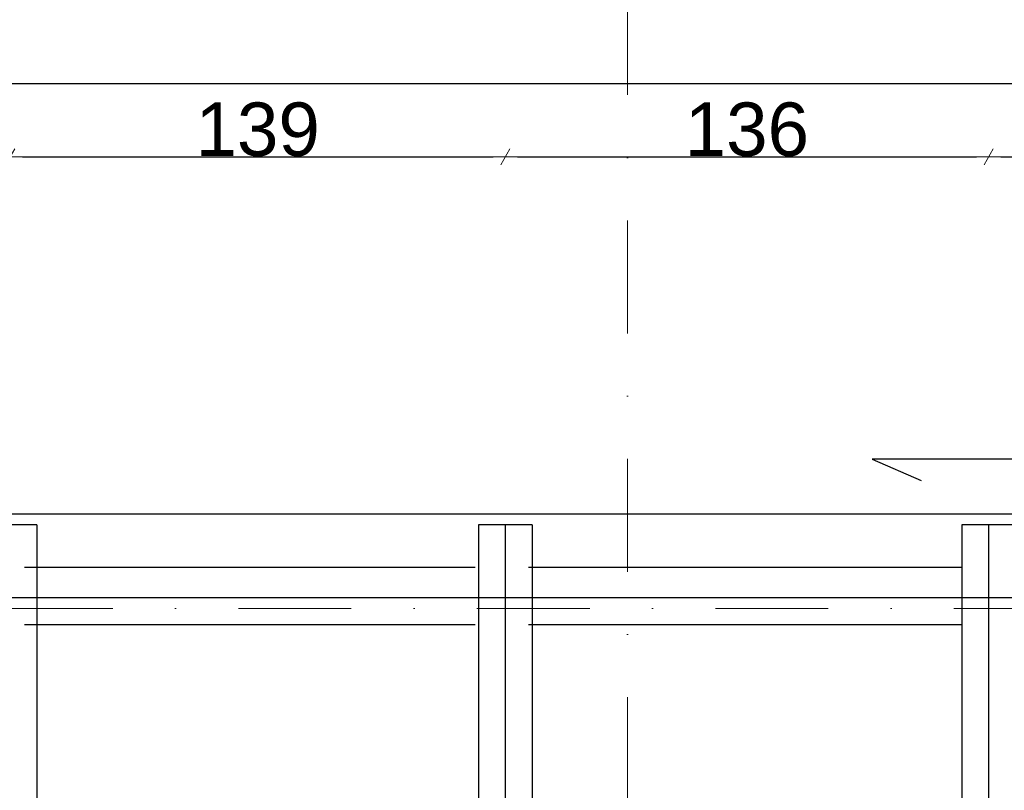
# Model space of a CAD drawing. Header units: millimetres. Extents: x 77315 to 2132699, y -120257 to -89040.
# Tile 36 of 56: x 629775 to 632543, y -105293 to -103126. Entities that reach past the tile are written whole.
import ezdxf

# ---------------------------------------------------------------- set-up
doc = ezdxf.new("R2010")
doc.units = ezdxf.units.MM
doc.header["$MEASUREMENT"] = 0
doc.linetypes.add('Dot & Dashed', pattern=[670.277762, 317.5, -176.388889, 0, -176.388874])
for name, color, linetype in [('detalokna', 7, 'Continuous'), ('DIM MALY', 7, 'Continuous'), ('OSIE', 7, 'Continuous'), ('podwaliny', 7, 'Continuous'), ('RURY SPUSTOWE', 7, 'Continuous'), ('Structural - Grid', 7, 'Continuous'), ('wiezba', 7, 'Continuous')]:
    doc.layers.add(name, color=color, linetype=linetype)
doc.styles.add('STYL_AUTOMATYCZNY_2', font='arial.ttf')
doc.dimstyles.new('STYL_AUTOMATYCZNY__9', dxfattribs={"dimtxt": 150, "dimasz": 34.231941, "dimexe": 0.18, "dimexo": 0.0625, "dimgap": 0, "dimtad": 1, "dimtih": 1, "dimtoh": 1, "dimdec": 0, "dimlfac": 0.1, "dimzin": 0, "dimdsep": 46, "dimtxsty": 'STYL_AUTOMATYCZNY_2', "dimblk": 'ARROWHEAD_2', "dimblk1": 'ARROWHEAD_2', "dimblk2": 'ARROWHEAD_2', "dimcen": 0.09, "dimse1": 1, "dimse2": 1, "dimclrd": 5, "dimclre": 5, "dimclrt": 1, "dimadec": 0, "dimazin": 0, "dimtfac": 1, "dimtdec": 4, "dimtmove": 0, "dimatfit": 3, "dimfxl": 0, "dimtolj": 1, "dimtzin": 0, "dimarcsym": 0})

# ---------------------------------------------------------------- blocks, each defined once
blk = doc.blocks.new('ARROWHEAD_2')
at = {"color": 0, "linetype": 'Continuous', "lineweight": 0}
for p, q in [((0, 0), (-1, 0)), ((-0.378, -0.655), (0.378, 0.655))]:
    blk.add_line(p, q, dxfattribs=at)
blk = doc.blocks.new('*D1355', base_point=(536116.7, -11361.7))
at = {"layer": 'Defpoints', "color": 0}
for p in [(631140.4, -103511.9), (631140.4, -104220.5), (629748.9, -104931.3)]:
    blk.add_point(p, dxfattribs=at)
at = {"layer": 'DIM MALY', "color": 5, "lineweight": -2}
blk.add_line((629783.1, -103511.9), (631106.2, -103511.9), dxfattribs=at)
at = {"layer": 'DIM MALY', "color": 5, "lineweight": -2, "xscale": 34.23194115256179, "yscale": 34.23194115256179, "zscale": 34.23194115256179, "rotation": 180}
blk.add_blockref('ARROWHEAD_2', (629748.9, -103511.9), dxfattribs=at)
at = {"layer": 'DIM MALY', "color": 5, "lineweight": -2, "xscale": 34.23194115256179, "yscale": 34.23194115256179, "zscale": 34.23194115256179}
blk.add_blockref('ARROWHEAD_2', (631140.4, -103511.9), dxfattribs=at)
at = {"layer": 'DIM MALY', "color": 1, "insert": (630444.3, -103435.2), "char_height": 150, "attachment_point": 5, "style": 'STYL_AUTOMATYCZNY_2'}
blk.add_mtext('\\A1;139', dxfattribs=at)
blk = doc.blocks.new('*D1361', base_point=(536116.7, -11361.7))
at = {"layer": 'Defpoints', "color": 0}
for p in [(631140.4, -103511.9), (631140.4, -104220.5), (629748.9, -104931.3)]:
    blk.add_point(p, dxfattribs=at)
at = {"layer": 'DIM MALY', "color": 5, "lineweight": -2}
blk.add_line((629783.1, -103511.9), (631106.2, -103511.9), dxfattribs=at)
at = {"layer": 'DIM MALY', "color": 5, "lineweight": -2, "xscale": 34.23194115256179, "yscale": 34.23194115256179, "zscale": 34.23194115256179, "rotation": 180}
blk.add_blockref('ARROWHEAD_2', (629748.9, -103511.9), dxfattribs=at)
at = {"layer": 'DIM MALY', "color": 5, "lineweight": -2, "xscale": 34.23194115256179, "yscale": 34.23194115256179, "zscale": 34.23194115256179}
blk.add_blockref('ARROWHEAD_2', (631140.4, -103511.9), dxfattribs=at)
at = {"layer": 'DIM MALY', "color": 1, "insert": (630444.3, -103435.2), "char_height": 150, "attachment_point": 5, "style": 'STYL_AUTOMATYCZNY_2'}
blk.add_mtext('\\A1;139', dxfattribs=at)
blk = doc.blocks.new('*D1362', base_point=(536116.7, -11361.7))
at = {"layer": 'Defpoints', "color": 0}
for p in [(632498.9, -103511.9), (631140.4, -104220.5), (632498.9, -104500.5)]:
    blk.add_point(p, dxfattribs=at)
at = {"layer": 'DIM MALY', "color": 5, "lineweight": -2}
blk.add_line((631174.6, -103511.9), (632464.7, -103511.9), dxfattribs=at)
at = {"layer": 'DIM MALY', "color": 5, "lineweight": -2, "xscale": 34.23194115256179, "yscale": 34.23194115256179, "zscale": 34.23194115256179, "rotation": 180}
blk.add_blockref('ARROWHEAD_2', (631140.4, -103511.9), dxfattribs=at)
at = {"layer": 'DIM MALY', "color": 5, "lineweight": -2, "xscale": 34.23194115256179, "yscale": 34.23194115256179, "zscale": 34.23194115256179}
blk.add_blockref('ARROWHEAD_2', (632498.9, -103511.9), dxfattribs=at)
at = {"layer": 'DIM MALY', "color": 1, "insert": (631819.3, -103435.2), "char_height": 150, "attachment_point": 5, "style": 'STYL_AUTOMATYCZNY_2'}
blk.add_mtext('\\A1;136', dxfattribs=at)
blk = doc.blocks.new('*D1368', base_point=(536116.7, -11361.7))
at = {"layer": 'Defpoints', "color": 0}
for p in [(631140.4, -103511.9), (631140.4, -104220.5), (629748.9, -104931.3)]:
    blk.add_point(p, dxfattribs=at)
at = {"layer": 'DIM MALY', "color": 5, "lineweight": -2}
blk.add_line((629783.1, -103511.9), (631106.2, -103511.9), dxfattribs=at)
at = {"layer": 'DIM MALY', "color": 5, "lineweight": -2, "xscale": 34.23194115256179, "yscale": 34.23194115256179, "zscale": 34.23194115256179, "rotation": 180}
blk.add_blockref('ARROWHEAD_2', (629748.9, -103511.9), dxfattribs=at)
at = {"layer": 'DIM MALY', "color": 5, "lineweight": -2, "xscale": 34.23194115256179, "yscale": 34.23194115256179, "zscale": 34.23194115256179}
blk.add_blockref('ARROWHEAD_2', (631140.4, -103511.9), dxfattribs=at)
at = {"layer": 'DIM MALY', "color": 1, "insert": (630444.3, -103435.2), "char_height": 150, "attachment_point": 5, "style": 'STYL_AUTOMATYCZNY_2'}
blk.add_mtext('\\A1;139', dxfattribs=at)
blk = doc.blocks.new('*D1369', base_point=(536116.7, -11361.7))
at = {"layer": 'Defpoints', "color": 0}
for p in [(632498.9, -103511.9), (631140.4, -104220.5), (632498.9, -104500.5)]:
    blk.add_point(p, dxfattribs=at)
at = {"layer": 'DIM MALY', "color": 5, "lineweight": -2}
blk.add_line((631174.6, -103511.9), (632464.7, -103511.9), dxfattribs=at)
at = {"layer": 'DIM MALY', "color": 5, "lineweight": -2, "xscale": 34.23194115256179, "yscale": 34.23194115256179, "zscale": 34.23194115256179, "rotation": 180}
blk.add_blockref('ARROWHEAD_2', (631140.4, -103511.9), dxfattribs=at)
at = {"layer": 'DIM MALY', "color": 5, "lineweight": -2, "xscale": 34.23194115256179, "yscale": 34.23194115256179, "zscale": 34.23194115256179}
blk.add_blockref('ARROWHEAD_2', (632498.9, -103511.9), dxfattribs=at)
at = {"layer": 'DIM MALY', "color": 1, "insert": (631819.3, -103435.2), "char_height": 150, "attachment_point": 5, "style": 'STYL_AUTOMATYCZNY_2'}
blk.add_mtext('\\A1;136', dxfattribs=at)
blk = doc.blocks.new('*D1370', base_point=(536116.7, -11361.7))
at = {"layer": 'Defpoints', "color": 0}
for p in [(633968.9, -103511.9), (633968.9, -104220.5), (632498.9, -104500.5)]:
    blk.add_point(p, dxfattribs=at)
at = {"layer": 'DIM MALY', "color": 5, "lineweight": -2}
blk.add_line((632533.2, -103511.9), (633934.7, -103511.9), dxfattribs=at)
at = {"layer": 'DIM MALY', "color": 5, "lineweight": -2, "xscale": 34.23194115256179, "yscale": 34.23194115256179, "zscale": 34.23194115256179, "rotation": 180}
blk.add_blockref('ARROWHEAD_2', (632498.9, -103511.9), dxfattribs=at)
at = {"layer": 'DIM MALY', "color": 5, "lineweight": -2, "xscale": 34.23194115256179, "yscale": 34.23194115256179, "zscale": 34.23194115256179}
blk.add_blockref('ARROWHEAD_2', (633968.9, -103511.9), dxfattribs=at)
at = {"layer": 'DIM MALY', "color": 1, "insert": (633233.5, -103436.6), "char_height": 150, "attachment_point": 5, "style": 'STYL_AUTOMATYCZNY_2'}
blk.add_mtext('\\A1;147', dxfattribs=at)
blk = doc.blocks.new('*D1376', base_point=(536116.7, -11361.7))
at = {"layer": 'Defpoints', "color": 0}
for p in [(631140.4, -103511.9), (631140.4, -104220.5), (629748.9, -104931.3)]:
    blk.add_point(p, dxfattribs=at)
at = {"layer": 'DIM MALY', "color": 5, "lineweight": -2}
blk.add_line((629783.1, -103511.9), (631106.2, -103511.9), dxfattribs=at)
at = {"layer": 'DIM MALY', "color": 5, "lineweight": -2, "xscale": 34.23194115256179, "yscale": 34.23194115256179, "zscale": 34.23194115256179, "rotation": 180}
blk.add_blockref('ARROWHEAD_2', (629748.9, -103511.9), dxfattribs=at)
at = {"layer": 'DIM MALY', "color": 5, "lineweight": -2, "xscale": 34.23194115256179, "yscale": 34.23194115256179, "zscale": 34.23194115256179}
blk.add_blockref('ARROWHEAD_2', (631140.4, -103511.9), dxfattribs=at)
at = {"layer": 'DIM MALY', "color": 1, "insert": (630444.3, -103435.2), "char_height": 150, "attachment_point": 5, "style": 'STYL_AUTOMATYCZNY_2'}
blk.add_mtext('\\A1;139', dxfattribs=at)
blk = doc.blocks.new('*D1377', base_point=(536116.7, -11361.7))
at = {"layer": 'Defpoints', "color": 0}
for p in [(632498.9, -103511.9), (631140.4, -104220.5), (632498.9, -104500.5)]:
    blk.add_point(p, dxfattribs=at)
at = {"layer": 'DIM MALY', "color": 5, "lineweight": -2}
blk.add_line((631174.6, -103511.9), (632464.7, -103511.9), dxfattribs=at)
at = {"layer": 'DIM MALY', "color": 5, "lineweight": -2, "xscale": 34.23194115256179, "yscale": 34.23194115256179, "zscale": 34.23194115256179, "rotation": 180}
blk.add_blockref('ARROWHEAD_2', (631140.4, -103511.9), dxfattribs=at)
at = {"layer": 'DIM MALY', "color": 5, "lineweight": -2, "xscale": 34.23194115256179, "yscale": 34.23194115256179, "zscale": 34.23194115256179}
blk.add_blockref('ARROWHEAD_2', (632498.9, -103511.9), dxfattribs=at)
at = {"layer": 'DIM MALY', "color": 1, "insert": (631819.3, -103435.2), "char_height": 150, "attachment_point": 5, "style": 'STYL_AUTOMATYCZNY_2'}
blk.add_mtext('\\A1;136', dxfattribs=at)
blk = doc.blocks.new('*D1378', base_point=(536116.7, -11361.7))
at = {"layer": 'Defpoints', "color": 0}
for p in [(633968.9, -103511.9), (633968.9, -104220.5), (632498.9, -104500.5)]:
    blk.add_point(p, dxfattribs=at)
at = {"layer": 'DIM MALY', "color": 5, "lineweight": -2}
blk.add_line((632533.2, -103511.9), (633934.7, -103511.9), dxfattribs=at)
at = {"layer": 'DIM MALY', "color": 5, "lineweight": -2, "xscale": 34.23194115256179, "yscale": 34.23194115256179, "zscale": 34.23194115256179, "rotation": 180}
blk.add_blockref('ARROWHEAD_2', (632498.9, -103511.9), dxfattribs=at)
at = {"layer": 'DIM MALY', "color": 5, "lineweight": -2, "xscale": 34.23194115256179, "yscale": 34.23194115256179, "zscale": 34.23194115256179}
blk.add_blockref('ARROWHEAD_2', (633968.9, -103511.9), dxfattribs=at)
at = {"layer": 'DIM MALY', "color": 1, "insert": (633233.5, -103436.6), "char_height": 150, "attachment_point": 5, "style": 'STYL_AUTOMATYCZNY_2'}
blk.add_mtext('\\A1;147', dxfattribs=at)
blk = doc.blocks.new('*D1385', base_point=(536116.7, -11361.7))
at = {"layer": 'Defpoints', "color": 0}
for p in [(631140.4, -103511.9), (631140.4, -104220.5), (629748.9, -104931.3)]:
    blk.add_point(p, dxfattribs=at)
at = {"layer": 'DIM MALY', "color": 5, "lineweight": -2}
blk.add_line((629783.1, -103511.9), (631106.2, -103511.9), dxfattribs=at)
at = {"layer": 'DIM MALY', "color": 5, "lineweight": -2, "xscale": 34.23194115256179, "yscale": 34.23194115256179, "zscale": 34.23194115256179, "rotation": 180}
blk.add_blockref('ARROWHEAD_2', (629748.9, -103511.9), dxfattribs=at)
at = {"layer": 'DIM MALY', "color": 5, "lineweight": -2, "xscale": 34.23194115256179, "yscale": 34.23194115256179, "zscale": 34.23194115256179}
blk.add_blockref('ARROWHEAD_2', (631140.4, -103511.9), dxfattribs=at)
at = {"layer": 'DIM MALY', "color": 1, "insert": (630444.3, -103435.2), "char_height": 150, "attachment_point": 5, "style": 'STYL_AUTOMATYCZNY_2'}
blk.add_mtext('\\A1;139', dxfattribs=at)
blk = doc.blocks.new('*D1386', base_point=(536116.7, -11361.7))
at = {"layer": 'Defpoints', "color": 0}
for p in [(632498.9, -103511.9), (631140.4, -104220.5), (632498.9, -104500.5)]:
    blk.add_point(p, dxfattribs=at)
at = {"layer": 'DIM MALY', "color": 5, "lineweight": -2}
blk.add_line((631174.6, -103511.9), (632464.7, -103511.9), dxfattribs=at)
at = {"layer": 'DIM MALY', "color": 5, "lineweight": -2, "xscale": 34.23194115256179, "yscale": 34.23194115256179, "zscale": 34.23194115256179, "rotation": 180}
blk.add_blockref('ARROWHEAD_2', (631140.4, -103511.9), dxfattribs=at)
at = {"layer": 'DIM MALY', "color": 5, "lineweight": -2, "xscale": 34.23194115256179, "yscale": 34.23194115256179, "zscale": 34.23194115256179}
blk.add_blockref('ARROWHEAD_2', (632498.9, -103511.9), dxfattribs=at)
at = {"layer": 'DIM MALY', "color": 1, "insert": (631819.3, -103435.2), "char_height": 150, "attachment_point": 5, "style": 'STYL_AUTOMATYCZNY_2'}
blk.add_mtext('\\A1;136', dxfattribs=at)
blk = doc.blocks.new('*D1387', base_point=(536116.7, -11361.7))
at = {"layer": 'Defpoints', "color": 0}
for p in [(633968.9, -103511.9), (633968.9, -104220.5), (632498.9, -104500.5)]:
    blk.add_point(p, dxfattribs=at)
at = {"layer": 'DIM MALY', "color": 5, "lineweight": -2}
blk.add_line((632533.2, -103511.9), (633934.7, -103511.9), dxfattribs=at)
at = {"layer": 'DIM MALY', "color": 5, "lineweight": -2, "xscale": 34.23194115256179, "yscale": 34.23194115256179, "zscale": 34.23194115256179, "rotation": 180}
blk.add_blockref('ARROWHEAD_2', (632498.9, -103511.9), dxfattribs=at)
at = {"layer": 'DIM MALY', "color": 5, "lineweight": -2, "xscale": 34.23194115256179, "yscale": 34.23194115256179, "zscale": 34.23194115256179}
blk.add_blockref('ARROWHEAD_2', (633968.9, -103511.9), dxfattribs=at)
at = {"layer": 'DIM MALY', "color": 1, "insert": (633233.5, -103436.6), "char_height": 150, "attachment_point": 5, "style": 'STYL_AUTOMATYCZNY_2'}
blk.add_mtext('\\A1;147', dxfattribs=at)
blk = doc.blocks.new('*D1395', base_point=(536116.7, -11361.7))
at = {"layer": 'Defpoints', "color": 0}
for p in [(631140.4, -103511.9), (631140.4, -104220.5), (629748.9, -104931.3)]:
    blk.add_point(p, dxfattribs=at)
at = {"layer": 'DIM MALY', "color": 5, "lineweight": -2}
blk.add_line((629783.1, -103511.9), (631106.2, -103511.9), dxfattribs=at)
at = {"layer": 'DIM MALY', "color": 5, "lineweight": -2, "xscale": 34.23194115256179, "yscale": 34.23194115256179, "zscale": 34.23194115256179, "rotation": 180}
blk.add_blockref('ARROWHEAD_2', (629748.9, -103511.9), dxfattribs=at)
at = {"layer": 'DIM MALY', "color": 5, "lineweight": -2, "xscale": 34.23194115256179, "yscale": 34.23194115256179, "zscale": 34.23194115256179}
blk.add_blockref('ARROWHEAD_2', (631140.4, -103511.9), dxfattribs=at)
at = {"layer": 'DIM MALY', "color": 1, "insert": (630444.3, -103435.2), "char_height": 150, "attachment_point": 5, "style": 'STYL_AUTOMATYCZNY_2'}
blk.add_mtext('\\A1;139', dxfattribs=at)
blk = doc.blocks.new('*D1396', base_point=(536116.7, -11361.7))
at = {"layer": 'Defpoints', "color": 0}
for p in [(632498.9, -103511.9), (631140.4, -104220.5), (632498.9, -104500.5)]:
    blk.add_point(p, dxfattribs=at)
at = {"layer": 'DIM MALY', "color": 5, "lineweight": -2}
blk.add_line((631174.6, -103511.9), (632464.7, -103511.9), dxfattribs=at)
at = {"layer": 'DIM MALY', "color": 5, "lineweight": -2, "xscale": 34.23194115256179, "yscale": 34.23194115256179, "zscale": 34.23194115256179, "rotation": 180}
blk.add_blockref('ARROWHEAD_2', (631140.4, -103511.9), dxfattribs=at)
at = {"layer": 'DIM MALY', "color": 5, "lineweight": -2, "xscale": 34.23194115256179, "yscale": 34.23194115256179, "zscale": 34.23194115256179}
blk.add_blockref('ARROWHEAD_2', (632498.9, -103511.9), dxfattribs=at)
at = {"layer": 'DIM MALY', "color": 1, "insert": (631819.3, -103435.2), "char_height": 150, "attachment_point": 5, "style": 'STYL_AUTOMATYCZNY_2'}
blk.add_mtext('\\A1;136', dxfattribs=at)
blk = doc.blocks.new('*D1397', base_point=(536116.7, -11361.7))
at = {"layer": 'Defpoints', "color": 0}
for p in [(633968.9, -103511.9), (633968.9, -104220.5), (632498.9, -104500.5)]:
    blk.add_point(p, dxfattribs=at)
at = {"layer": 'DIM MALY', "color": 5, "lineweight": -2}
blk.add_line((632533.2, -103511.9), (633934.7, -103511.9), dxfattribs=at)
at = {"layer": 'DIM MALY', "color": 5, "lineweight": -2, "xscale": 34.23194115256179, "yscale": 34.23194115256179, "zscale": 34.23194115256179, "rotation": 180}
blk.add_blockref('ARROWHEAD_2', (632498.9, -103511.9), dxfattribs=at)
at = {"layer": 'DIM MALY', "color": 5, "lineweight": -2, "xscale": 34.23194115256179, "yscale": 34.23194115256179, "zscale": 34.23194115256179}
blk.add_blockref('ARROWHEAD_2', (633968.9, -103511.9), dxfattribs=at)
at = {"layer": 'DIM MALY', "color": 1, "insert": (633233.5, -103436.6), "char_height": 150, "attachment_point": 5, "style": 'STYL_AUTOMATYCZNY_2'}
blk.add_mtext('\\A1;147', dxfattribs=at)
blk = doc.blocks.new('*D1444', base_point=(536116.7, -11361.7))
at = {"layer": 'Defpoints', "color": 0}
for p in [(631140.4, -103511.9), (631140.4, -104220.5), (629748.9, -104931.3)]:
    blk.add_point(p, dxfattribs=at)
at = {"layer": 'DIM MALY', "color": 5, "lineweight": -2}
blk.add_line((629783.1, -103511.9), (631106.2, -103511.9), dxfattribs=at)
at = {"layer": 'DIM MALY', "color": 5, "lineweight": -2, "xscale": 34.23194115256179, "yscale": 34.23194115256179, "zscale": 34.23194115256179, "rotation": 180}
blk.add_blockref('ARROWHEAD_2', (629748.9, -103511.9), dxfattribs=at)
at = {"layer": 'DIM MALY', "color": 5, "lineweight": -2, "xscale": 34.23194115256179, "yscale": 34.23194115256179, "zscale": 34.23194115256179}
blk.add_blockref('ARROWHEAD_2', (631140.4, -103511.9), dxfattribs=at)
at = {"layer": 'DIM MALY', "color": 1, "insert": (630444.3, -103435.2), "char_height": 150, "attachment_point": 5, "style": 'STYL_AUTOMATYCZNY_2'}
blk.add_mtext('\\A1;139', dxfattribs=at)
blk = doc.blocks.new('*D1445', base_point=(536116.7, -11361.7))
at = {"layer": 'Defpoints', "color": 0}
for p in [(632498.9, -103511.9), (631140.4, -104220.5), (632498.9, -104500.5)]:
    blk.add_point(p, dxfattribs=at)
at = {"layer": 'DIM MALY', "color": 5, "lineweight": -2}
blk.add_line((631174.6, -103511.9), (632464.7, -103511.9), dxfattribs=at)
at = {"layer": 'DIM MALY', "color": 5, "lineweight": -2, "xscale": 34.23194115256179, "yscale": 34.23194115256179, "zscale": 34.23194115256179, "rotation": 180}
blk.add_blockref('ARROWHEAD_2', (631140.4, -103511.9), dxfattribs=at)
at = {"layer": 'DIM MALY', "color": 5, "lineweight": -2, "xscale": 34.23194115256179, "yscale": 34.23194115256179, "zscale": 34.23194115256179}
blk.add_blockref('ARROWHEAD_2', (632498.9, -103511.9), dxfattribs=at)
at = {"layer": 'DIM MALY', "color": 1, "insert": (631819.3, -103435.2), "char_height": 150, "attachment_point": 5, "style": 'STYL_AUTOMATYCZNY_2'}
blk.add_mtext('\\A1;136', dxfattribs=at)
blk = doc.blocks.new('*D1446', base_point=(536116.7, -11361.7))
at = {"layer": 'Defpoints', "color": 0}
for p in [(633968.9, -103511.9), (633968.9, -104220.5), (632498.9, -104500.5)]:
    blk.add_point(p, dxfattribs=at)
at = {"layer": 'DIM MALY', "color": 5, "lineweight": -2}
blk.add_line((632533.2, -103511.9), (633934.7, -103511.9), dxfattribs=at)
at = {"layer": 'DIM MALY', "color": 5, "lineweight": -2, "xscale": 34.23194115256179, "yscale": 34.23194115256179, "zscale": 34.23194115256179, "rotation": 180}
blk.add_blockref('ARROWHEAD_2', (632498.9, -103511.9), dxfattribs=at)
at = {"layer": 'DIM MALY', "color": 5, "lineweight": -2, "xscale": 34.23194115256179, "yscale": 34.23194115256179, "zscale": 34.23194115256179}
blk.add_blockref('ARROWHEAD_2', (633968.9, -103511.9), dxfattribs=at)
at = {"layer": 'DIM MALY', "color": 1, "insert": (633233.5, -103436.6), "char_height": 150, "attachment_point": 5, "style": 'STYL_AUTOMATYCZNY_2'}
blk.add_mtext('\\A1;147', dxfattribs=at)
blk = doc.blocks.new('*D1544', base_point=(536116.7, -11361.7))
at = {"layer": 'Defpoints', "color": 0}
for p in [(631140.4, -103511.9), (631140.4, -104220.5), (629748.9, -104931.3)]:
    blk.add_point(p, dxfattribs=at)
at = {"layer": 'DIM MALY', "color": 5, "lineweight": -2}
blk.add_line((629783.1, -103511.9), (631106.2, -103511.9), dxfattribs=at)
at = {"layer": 'DIM MALY', "color": 5, "lineweight": -2, "xscale": 34.23194115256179, "yscale": 34.23194115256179, "zscale": 34.23194115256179, "rotation": 180}
blk.add_blockref('ARROWHEAD_2', (629748.9, -103511.9), dxfattribs=at)
at = {"layer": 'DIM MALY', "color": 5, "lineweight": -2, "xscale": 34.23194115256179, "yscale": 34.23194115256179, "zscale": 34.23194115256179}
blk.add_blockref('ARROWHEAD_2', (631140.4, -103511.9), dxfattribs=at)
at = {"layer": 'DIM MALY', "color": 1, "insert": (630444.3, -103435.2), "char_height": 150, "attachment_point": 5, "style": 'STYL_AUTOMATYCZNY_2'}
blk.add_mtext('\\A1;139', dxfattribs=at)
blk = doc.blocks.new('*D1545', base_point=(536116.7, -11361.7))
at = {"layer": 'Defpoints', "color": 0}
for p in [(632498.9, -103511.9), (631140.4, -104220.5), (632498.9, -104500.5)]:
    blk.add_point(p, dxfattribs=at)
at = {"layer": 'DIM MALY', "color": 5, "lineweight": -2}
blk.add_line((631174.6, -103511.9), (632464.7, -103511.9), dxfattribs=at)
at = {"layer": 'DIM MALY', "color": 5, "lineweight": -2, "xscale": 34.23194115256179, "yscale": 34.23194115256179, "zscale": 34.23194115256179, "rotation": 180}
blk.add_blockref('ARROWHEAD_2', (631140.4, -103511.9), dxfattribs=at)
at = {"layer": 'DIM MALY', "color": 5, "lineweight": -2, "xscale": 34.23194115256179, "yscale": 34.23194115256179, "zscale": 34.23194115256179}
blk.add_blockref('ARROWHEAD_2', (632498.9, -103511.9), dxfattribs=at)
at = {"layer": 'DIM MALY', "color": 1, "insert": (631819.3, -103435.2), "char_height": 150, "attachment_point": 5, "style": 'STYL_AUTOMATYCZNY_2'}
blk.add_mtext('\\A1;136', dxfattribs=at)
blk = doc.blocks.new('*D1546', base_point=(536116.7, -11361.7))
at = {"layer": 'Defpoints', "color": 0}
for p in [(633968.9, -103511.9), (633968.9, -104220.5), (632498.9, -104500.5)]:
    blk.add_point(p, dxfattribs=at)
at = {"layer": 'DIM MALY', "color": 5, "lineweight": -2}
blk.add_line((632533.2, -103511.9), (633934.7, -103511.9), dxfattribs=at)
at = {"layer": 'DIM MALY', "color": 5, "lineweight": -2, "xscale": 34.23194115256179, "yscale": 34.23194115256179, "zscale": 34.23194115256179, "rotation": 180}
blk.add_blockref('ARROWHEAD_2', (632498.9, -103511.9), dxfattribs=at)
at = {"layer": 'DIM MALY', "color": 5, "lineweight": -2, "xscale": 34.23194115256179, "yscale": 34.23194115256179, "zscale": 34.23194115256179}
blk.add_blockref('ARROWHEAD_2', (633968.9, -103511.9), dxfattribs=at)
at = {"layer": 'DIM MALY', "color": 1, "insert": (633233.5, -103436.6), "char_height": 150, "attachment_point": 5, "style": 'STYL_AUTOMATYCZNY_2'}
blk.add_mtext('\\A1;147', dxfattribs=at)
blk = doc.blocks.new('*D1557', base_point=(536116.7, -11361.7))
at = {"layer": 'Defpoints', "color": 0}
for p in [(631140.4, -103511.9), (631140.4, -104220.5), (629748.9, -104931.3)]:
    blk.add_point(p, dxfattribs=at)
at = {"layer": 'DIM MALY', "color": 5, "lineweight": -2}
blk.add_line((629783.1, -103511.9), (631106.2, -103511.9), dxfattribs=at)
at = {"layer": 'DIM MALY', "color": 5, "lineweight": -2, "xscale": 34.23194115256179, "yscale": 34.23194115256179, "zscale": 34.23194115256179, "rotation": 180}
blk.add_blockref('ARROWHEAD_2', (629748.9, -103511.9), dxfattribs=at)
at = {"layer": 'DIM MALY', "color": 5, "lineweight": -2, "xscale": 34.23194115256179, "yscale": 34.23194115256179, "zscale": 34.23194115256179}
blk.add_blockref('ARROWHEAD_2', (631140.4, -103511.9), dxfattribs=at)
at = {"layer": 'DIM MALY', "color": 1, "insert": (630444.3, -103435.2), "char_height": 150, "attachment_point": 5, "style": 'STYL_AUTOMATYCZNY_2'}
blk.add_mtext('\\A1;139', dxfattribs=at)
blk = doc.blocks.new('*D1558', base_point=(536116.7, -11361.7))
at = {"layer": 'Defpoints', "color": 0}
for p in [(632498.9, -103511.9), (631140.4, -104220.5), (632498.9, -104500.5)]:
    blk.add_point(p, dxfattribs=at)
at = {"layer": 'DIM MALY', "color": 5, "lineweight": -2}
blk.add_line((631174.6, -103511.9), (632464.7, -103511.9), dxfattribs=at)
at = {"layer": 'DIM MALY', "color": 5, "lineweight": -2, "xscale": 34.23194115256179, "yscale": 34.23194115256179, "zscale": 34.23194115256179, "rotation": 180}
blk.add_blockref('ARROWHEAD_2', (631140.4, -103511.9), dxfattribs=at)
at = {"layer": 'DIM MALY', "color": 5, "lineweight": -2, "xscale": 34.23194115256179, "yscale": 34.23194115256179, "zscale": 34.23194115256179}
blk.add_blockref('ARROWHEAD_2', (632498.9, -103511.9), dxfattribs=at)
at = {"layer": 'DIM MALY', "color": 1, "insert": (631819.3, -103435.2), "char_height": 150, "attachment_point": 5, "style": 'STYL_AUTOMATYCZNY_2'}
blk.add_mtext('\\A1;136', dxfattribs=at)
blk = doc.blocks.new('*D1559', base_point=(536116.7, -11361.7))
at = {"layer": 'Defpoints', "color": 0}
for p in [(633968.9, -103511.9), (633968.9, -104220.5), (632498.9, -104500.5)]:
    blk.add_point(p, dxfattribs=at)
at = {"layer": 'DIM MALY', "color": 5, "lineweight": -2}
blk.add_line((632533.2, -103511.9), (633934.7, -103511.9), dxfattribs=at)
at = {"layer": 'DIM MALY', "color": 5, "lineweight": -2, "xscale": 34.23194115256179, "yscale": 34.23194115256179, "zscale": 34.23194115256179, "rotation": 180}
blk.add_blockref('ARROWHEAD_2', (632498.9, -103511.9), dxfattribs=at)
at = {"layer": 'DIM MALY', "color": 5, "lineweight": -2, "xscale": 34.23194115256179, "yscale": 34.23194115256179, "zscale": 34.23194115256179}
blk.add_blockref('ARROWHEAD_2', (633968.9, -103511.9), dxfattribs=at)
at = {"layer": 'DIM MALY', "color": 1, "insert": (633233.5, -103436.6), "char_height": 150, "attachment_point": 5, "style": 'STYL_AUTOMATYCZNY_2'}
blk.add_mtext('\\A1;147', dxfattribs=at)
blk = doc.blocks.new('*D1591', base_point=(536116.7, -11361.7))
at = {"layer": 'Defpoints', "color": 0}
for p in [(654168.9, -103305.3), (623888.9, -103693.9), (654168.9, -105254.2)]:
    blk.add_point(p, dxfattribs=at)
at = {"layer": 'DIM MALY', "color": 5, "lineweight": -2}
blk.add_line((623923.1, -103305.3), (654134.7, -103305.3), dxfattribs=at)
at = {"layer": 'DIM MALY', "color": 5, "lineweight": -2, "xscale": 34.23194115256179, "yscale": 34.23194115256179, "zscale": 34.23194115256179, "rotation": 180}
blk.add_blockref('ARROWHEAD_2', (623888.9, -103305.3), dxfattribs=at)
at = {"layer": 'DIM MALY', "color": 5, "lineweight": -2, "xscale": 34.23194115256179, "yscale": 34.23194115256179, "zscale": 34.23194115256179}
blk.add_blockref('ARROWHEAD_2', (654168.9, -103305.3), dxfattribs=at)
at = {"layer": 'DIM MALY', "color": 1, "insert": (639028.8, -103228.7), "char_height": 150, "attachment_point": 5, "style": 'STYL_AUTOMATYCZNY_2'}
blk.add_mtext('\\A1;3028', dxfattribs=at)
blk = doc.blocks.new('*D1701', base_point=(536116.7, -11361.7))
at = {"layer": 'Defpoints', "color": 0}
for p in [(654513.9, -102898.8), (654513.9, -104516.9), (623533.9, -104920.9)]:
    blk.add_point(p, dxfattribs=at)
at = {"layer": 'DIM MALY', "color": 5, "lineweight": -2}
blk.add_line((623568.1, -102898.8), (654479.7, -102898.8), dxfattribs=at)
at = {"layer": 'DIM MALY', "color": 5, "lineweight": -2, "xscale": 34.23194115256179, "yscale": 34.23194115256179, "zscale": 34.23194115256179, "rotation": 180}
blk.add_blockref('ARROWHEAD_2', (623533.9, -102898.8), dxfattribs=at)
at = {"layer": 'DIM MALY', "color": 5, "lineweight": -2, "xscale": 34.23194115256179, "yscale": 34.23194115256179, "zscale": 34.23194115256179}
blk.add_blockref('ARROWHEAD_2', (654513.9, -102898.8), dxfattribs=at)
at = {"layer": 'DIM MALY', "color": 1, "insert": (639023.8, -102822.2), "char_height": 150, "attachment_point": 5, "style": 'STYL_AUTOMATYCZNY_2'}
blk.add_mtext('\\A1;3098', dxfattribs=at)

msp = doc.modelspace()

# ---------------------------------------------------------------- linework, layer by layer
at = {"layer": 'detalokna'}
msp.add_lwpolyline([(623533.9, -112624.5), (623533.9, -116866.8), (654513.9, -116866.9), (654513.9, -104516.9), (623507, -104516.9), (623507, -108914.5)], dxfattribs=at)
at = {"layer": 'OSIE'}
for p, q in [((631140.4, -104546.9), (631140.4, -116836.9)), ((632498.9, -104546.9), (632498.9, -110232)), ((654122.8, -104751.9), (623866.8, -104751.9))]:
    msp.add_line(p, q, dxfattribs=at)
at = {"layer": 'podwaliny'}
for p, q in [((631055.4, -104666.9), (629788.9, -104666.9)), ((632423.9, -104666.9), (631205.4, -104666.9)), ((629788.9, -104826.9), (631055.4, -104826.9)), ((631205.4, -104826.9), (632423.9, -104826.9))]:
    msp.add_line(p, q, dxfattribs=at)
at = {"layer": 'RURY SPUSTOWE'}
msp.add_lwpolyline([(632678.8, -104362.2), (632171.9, -104362.2), (632309.4, -104421.9)], dxfattribs=at)
at = {"layer": 'Structural - Grid', "linetype": 'Dot & Dashed', "lineweight": 15}
for p, q in [((631483.9, -118756.7), (631483.9, -101901.3)), ((654841.1, -104781.9), (616896.7, -104781.9))]:
    msp.add_line(p, q, dxfattribs=at)
at = {"layer": 'wiezba'}
for p, q in [((629823.9, -104546.9), (629673.9, -104546.9)), ((629823.9, -104546.9), (629823.9, -116836.9)), ((631065.4, -104546.9), (631065.4, -116836.9)), ((631215.4, -104546.9), (631065.4, -104546.9)), ((631215.4, -104546.9), (631215.4, -116836.9)), ((632423.9, -104546.9), (632423.9, -110232)), ((632573.9, -104546.9), (632423.9, -104546.9))]:
    msp.add_line(p, q, dxfattribs=at)

# ---------------------------------------------------------------- dimensions: what is measured, and where the dimension line sits
at = {"layer": 'DIM MALY'}
for base, p1, p2, picture, middle in [((654513.9, -102898.8), (623533.9, -104920.9), (654513.9, -104516.9), '*D1701', (639023.8, -102898.8)), ((654168.9, -103305.3), (623888.9, -103693.9), (654168.9, -105254.2), '*D1591', (639028.8, -103305.3)), ((631140.4, -103511.9), (629748.9, -104931.3), (631140.4, -104220.5), '*D1355', (630444.3, -103511.9)), ((631140.4, -103511.9), (629748.9, -104931.3), (631140.4, -104220.5), '*D1361', (630444.3, -103511.9)), ((631140.4, -103511.9), (629748.9, -104931.3), (631140.4, -104220.5), '*D1368', (630444.3, -103511.9)), ((631140.4, -103511.9), (629748.9, -104931.3), (631140.4, -104220.5), '*D1376', (630444.3, -103511.9)), ((631140.4, -103511.9), (629748.9, -104931.3), (631140.4, -104220.5), '*D1385', (630444.3, -103511.9)), ((631140.4, -103511.9), (629748.9, -104931.3), (631140.4, -104220.5), '*D1395', (630444.3, -103511.9)), ((631140.4, -103511.9), (629748.9, -104931.3), (631140.4, -104220.5), '*D1444', (630444.3, -103511.9)), ((631140.4, -103511.9), (629748.9, -104931.3), (631140.4, -104220.5), '*D1544', (630444.3, -103511.9)), ((631140.4, -103511.9), (629748.9, -104931.3), (631140.4, -104220.5), '*D1557', (630444.3, -103511.9)), ((632498.9, -103511.9), (631140.4, -104220.5), (632498.9, -104500.5), '*D1362', (631819.3, -103511.9)), ((632498.9, -103511.9), (631140.4, -104220.5), (632498.9, -104500.5), '*D1369', (631819.3, -103511.9)), ((632498.9, -103511.9), (631140.4, -104220.5), (632498.9, -104500.5), '*D1377', (631819.3, -103511.9)), ((632498.9, -103511.9), (631140.4, -104220.5), (632498.9, -104500.5), '*D1386', (631819.3, -103511.9)), ((632498.9, -103511.9), (631140.4, -104220.5), (632498.9, -104500.5), '*D1396', (631819.3, -103511.9)), ((632498.9, -103511.9), (631140.4, -104220.5), (632498.9, -104500.5), '*D1445', (631819.3, -103511.9)), ((632498.9, -103511.9), (631140.4, -104220.5), (632498.9, -104500.5), '*D1545', (631819.3, -103511.9)), ((632498.9, -103511.9), (631140.4, -104220.5), (632498.9, -104500.5), '*D1558', (631819.3, -103511.9)), ((633968.9, -103511.9), (632498.9, -104500.5), (633968.9, -104220.5), '*D1370', (633233.5, -103511.9)), ((633968.9, -103511.9), (632498.9, -104500.5), (633968.9, -104220.5), '*D1378', (633233.5, -103511.9)), ((633968.9, -103511.9), (632498.9, -104500.5), (633968.9, -104220.5), '*D1387', (633233.5, -103511.9)), ((633968.9, -103511.9), (632498.9, -104500.5), (633968.9, -104220.5), '*D1397', (633233.5, -103511.9)), ((633968.9, -103511.9), (632498.9, -104500.5), (633968.9, -104220.5), '*D1446', (633233.5, -103511.9)), ((633968.9, -103511.9), (632498.9, -104500.5), (633968.9, -104220.5), '*D1546', (633233.5, -103511.9)), ((633968.9, -103511.9), (632498.9, -104500.5), (633968.9, -104220.5), '*D1559', (633233.5, -103511.9))]:
    dim = msp.add_linear_dim(base=base, p1=p1, p2=p2, dimstyle='STYL_AUTOMATYCZNY__9', dxfattribs=at)
    dim.commit()
    dim.dimension.update_dxf_attribs({"geometry": picture, "text_midpoint": middle, "dimtype": 160})

doc.saveas('drawing.dxf')
